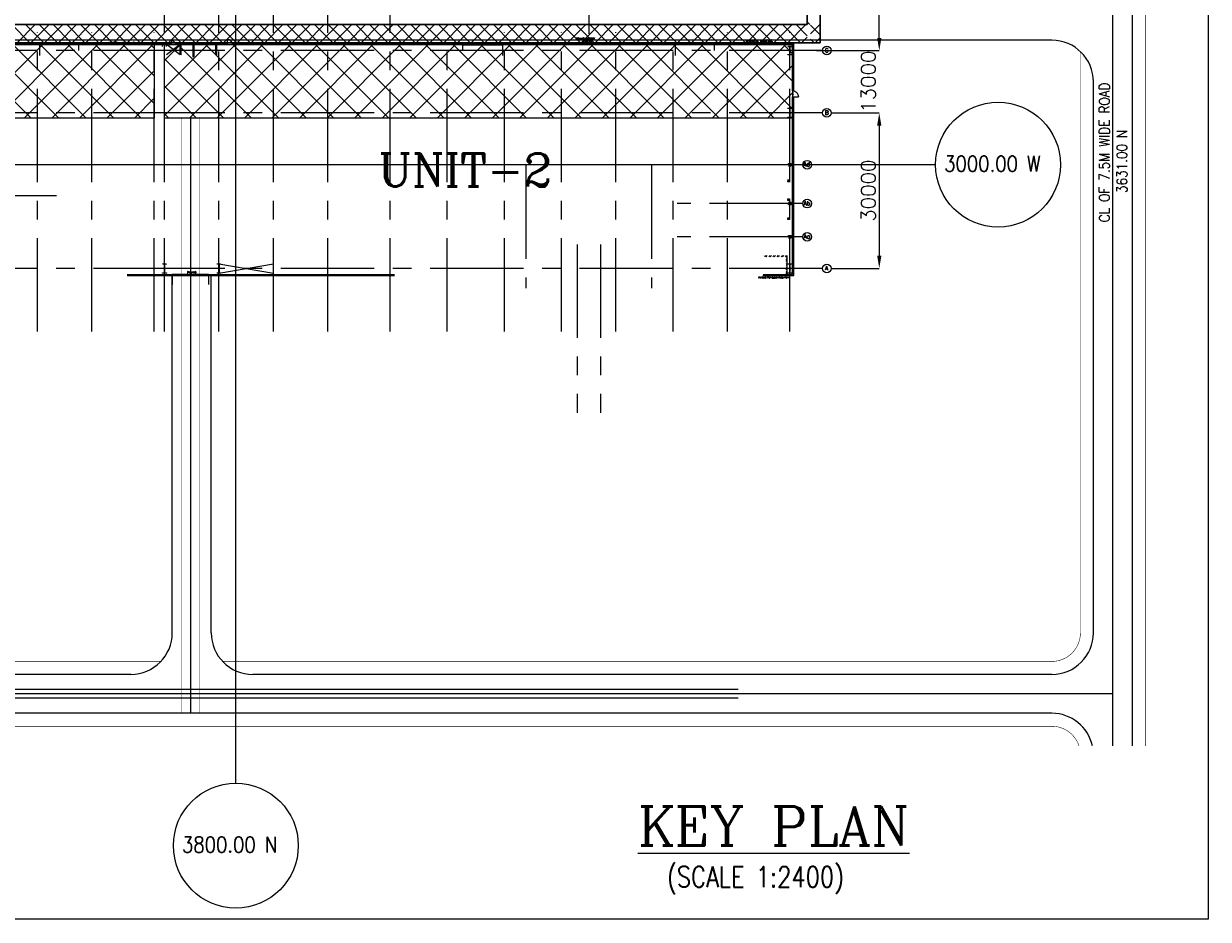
# Model space of a CAD drawing. Header units: inches. Extents: x 0 to 1544102, y -287698 to 23144100.
# Tile 31 of 256: x 37299 to 65834, y -159643 to -138062. Entities that reach past the tile are written whole.
import ezdxf
from ezdxf.enums import TextEntityAlignment as Align

# ---------------------------------------------------------------- set-up
doc = ezdxf.new("R2010")
doc.units = ezdxf.units.IN
doc.header["$LTSCALE"] = 1800
doc.header["$MEASUREMENT"] = 0
for name, pattern in [('CENTER', [2, 1.25, -0.25, 0.25, -0.25]), ('CENTER2', [1.125, 0.75, -0.125, 0.125, -0.125]), ('CENTRE', [1.5, 0.75, -0.25, 0.25, -0.25]), ('CONTINOUS', [0]), ('HIDDEN', [0.375, 0.25, -0.125])]:
    doc.linetypes.add(name, pattern=pattern)
doc.layers.get('0').update_dxf_attribs({"color": 253, "lineweight": 9})
for name, color, linetype in [('AUX COL', 1, 'Continuous'), ('COL', 1, 'Continuous'), ('DIM', 4, 'Continuous'), ('GRID', 251, 'CENTER'), ('Road', 3, 'Continuous'), ('Road Sides', 11, 'Continuous'), ('STAIR', 2, 'Continuous'), ('STEEL', 231, 'Continuous'), ('TEXT', 3, 'Continuous'), ('WALL', 6, 'Continuous')]:
    doc.layers.add(name, color=color, linetype=linetype)
for name, color, linetype, lineweight in [('CEN', 2, 'CENTER', 15), ('CL', 8, 'CENTER', 15), ('ELECTRICAL_YARD', 7, 'Continuous', 0), ('EQUIP', 8, 'HIDDEN', 9), ('TRENCH-TRESTLE', 6, 'Continuous', 30)]:
    doc.layers.add(name, color=color, linetype=linetype, lineweight=lineweight)
doc.styles.add('HTX11', font='O8111901')
doc.styles.add('ROMANC', font='ROMANC.SHX')
doc.styles.add('ROMANS', font='romans.shx')
doc.dimstyles.new('User2400', dxfattribs={"dimscale": 175, "dimtxt": 2, "dimasz": 1.75, "dimexe": 0, "dimexo": 0, "dimgap": 0.5, "dimtad": 1, "dimdec": 0, "dimlfac": 8, "dimzin": 0, "dimdsep": 46, "dimtxsty": 'ROMANS', "dimcen": 0, "dimclrd": 1, "dimclre": 1, "dimclrt": 3, "dimadec": 0, "dimazin": 0, "dimtfac": 0.09, "dimtdec": 0, "dimtix": 1, "dimtofl": 0, "dimtmove": 0, "dimatfit": 3, "dimfxl": 1, "dimtolj": 1, "dimtzin": 0, "dimarcsym": 0})
pattern_1 = [(45, (346976.75, -617549.43), (-331.4563, 331.4563), []), (135, (346976.75, -617549.43), (-331.4563, -331.4563), [])]

# ---------------------------------------------------------------- blocks, each defined once
blk = doc.blocks.new('*D457')
at = {"layer": 'DIM', "color": 1, "lineweight": -2, "transparency": 16777216}
for p, q in [((57908, -137335), (57908, -135337)), ((56394, -137335), (57908, -137335)), ((57908, -138404), (57908, -137641)), ((56394, -138710), (57908, -138710))]:
    blk.add_line(p, q, dxfattribs=at)
at = {"layer": 'DIM', "color": 1, "transparency": 16777216}
for points in [[(57857, -137641), (57959, -137641), (57908, -137335)], [(57857, -138404), (57959, -138404), (57908, -138710)]]:
    blk.add_solid(points, dxfattribs=at)
at = {"layer": 'DIM', "color": 3, "transparency": 16777216, "insert": (57645, -136183), "char_height": 350, "attachment_point": 5, "rotation": 90, "style": 'ROMANS'}
blk.add_mtext('\\A1;11000', dxfattribs=at)
blk = doc.blocks.new('*D87')
at = {"layer": 'DIM', "color": 1, "lineweight": -2, "transparency": 16777216}
for p, q in [((56751, -140210), (57908, -140210)), ((57908, -140516), (57908, -143654)), ((56767, -143960), (57908, -143960))]:
    blk.add_line(p, q, dxfattribs=at)
at = {"layer": 'DIM', "color": 1, "transparency": 16777216}
for points in [[(57857, -140516), (57959, -140516), (57908, -140210)], [(57857, -143654), (57959, -143654), (57908, -143960)]]:
    blk.add_solid(points, dxfattribs=at)
at = {"layer": 'DIM', "color": 3, "transparency": 16777216, "insert": (57645, -142085), "char_height": 350, "attachment_point": 5, "rotation": 90, "style": 'ROMANS'}
blk.add_mtext('\\A1;30000', dxfattribs=at)
blk = doc.blocks.new('*D88')
at = {"layer": 'DIM', "color": 1, "lineweight": -2, "transparency": 16777216}
for p, q in [((57908, -138404), (57908, -138097)), ((56751, -138710), (57908, -138710)), ((57462, -140210), (57908, -140210)), ((57908, -140516), (57908, -140822))]:
    blk.add_line(p, q, dxfattribs=at)
at = {"layer": 'DIM', "color": 1, "transparency": 16777216}
for points in [[(57857, -138404), (57959, -138404), (57908, -138710)], [(57857, -140516), (57959, -140516), (57908, -140210)]]:
    blk.add_solid(points, dxfattribs=at)
at = {"layer": 'DIM', "color": 3, "transparency": 16777216, "insert": (57645, -139460), "char_height": 350, "attachment_point": 5, "rotation": 90, "style": 'ROMANS'}
blk.add_mtext('\\A1;13000', dxfattribs=at)

msp = doc.modelspace()

# ---------------------------------------------------------------- hatches: boundary and pattern name
at = {"layer": 'COL'}
h = msp.add_hatch(dxfattribs=at)
h.set_pattern_fill('ANSI31', color=8, scale=25, style=0)
h.set_pattern_definition([(45, (45907.16, -153718.8955), (-2.2097087, 2.2097087), [])])
h.paths.add_polyline_path([(55803.58, -138609.93), (55703.58, -138609.93), (55703.58, -138615.56), (55803.58, -138615.56)])
h.paths.add_polyline_path([(55756.39, -138615.56), (55750.77, -138615.56), (55750.77, -138804.31), (55756.39, -138804.31)])
h.paths.add_polyline_path([(55803.58, -138804.31), (55703.58, -138804.31), (55703.58, -138809.93), (55803.58, -138809.93)])
h = msp.add_hatch(dxfattribs=at)
h.set_pattern_fill('ANSI31', color=8, scale=25, style=0)
h.set_pattern_definition([(45, (53760.806, -143070.666), (-2.2097087, 2.2097087), [])])
h.paths.add_polyline_path([(55707.33, -140316.18), (55799.83, -140316.18), (55799.83, -140322.43), (55707.33, -140322.43)])
h.paths.add_polyline_path([(55751.58, -140103.68), (55755.58, -140103.68), (55755.58, -140316.18), (55751.58, -140316.18)])
h.paths.add_polyline_path([(55707.33, -140097.43), (55799.83, -140097.43), (55799.83, -140103.68), (55707.33, -140103.68)])
h = msp.add_hatch(dxfattribs=at)
h.set_pattern_fill('ANSI31', color=8, scale=25, style=0)
h.set_pattern_definition([(45, (38698.306, -146820.666), (-2.2097087, 2.2097087), [])])
h.paths.add_polyline_path([(40644.83, -144066.18), (40737.33, -144066.18), (40737.33, -144072.43), (40644.83, -144072.43)])
h.paths.add_polyline_path([(40689.08, -143853.68), (40693.08, -143853.68), (40693.08, -144066.18), (40689.08, -144066.18)])
h.paths.add_polyline_path([(40644.83, -143847.43), (40737.33, -143847.43), (40737.33, -143853.68), (40644.83, -143853.68)])
h = msp.add_hatch(dxfattribs=at)
h.set_pattern_fill('ANSI31', color=8, scale=25, style=0)
h.set_pattern_definition([(45, (40010.806, -146820.666), (-2.2097087, 2.2097087), [])])
h.paths.add_polyline_path([(41957.33, -144066.18), (42049.83, -144066.18), (42049.83, -144072.43), (41957.33, -144072.43)])
h.paths.add_polyline_path([(42001.58, -143853.68), (42005.58, -143853.68), (42005.58, -144066.18), (42001.58, -144066.18)])
h.paths.add_polyline_path([(41957.33, -143847.43), (42049.83, -143847.43), (42049.83, -143853.68), (41957.33, -143853.68)])
h = msp.add_hatch(dxfattribs=at)
h.set_pattern_fill('ANSI31', color=8, scale=25, style=0)
h.set_pattern_definition([(45, (53760.806, -146820.666), (-2.2097087, 2.2097087), [])])
h.paths.add_polyline_path([(55707.33, -144066.18), (55799.83, -144066.18), (55799.83, -144072.43), (55707.33, -144072.43)])
h.paths.add_polyline_path([(55751.58, -143853.68), (55755.58, -143853.68), (55755.58, -144066.18), (55751.58, -144066.18)])
h.paths.add_polyline_path([(55707.33, -143847.43), (55799.83, -143847.43), (55799.83, -143853.68), (55707.33, -143853.68)])
at = {"layer": 'EQUIP'}
h = msp.add_hatch(dxfattribs=at)
h.set_pattern_fill('ANSI31', color=8, scale=12.5, style=0)
h.set_pattern_definition([(45, (55617.3282, -141847.4337), (-1.104854, 1.104854), [])])
h.paths.add_polyline_path([(55726.7, -141853.68), (55704.83, -141853.68), (55704.83, -141869.31), (55726.7, -141869.31)])
h.paths.add_polyline_path([(55742.33, -141853.68), (55726.7, -141853.68), (55726.7, -141869.31), (55742.33, -141869.31)])
h.paths.add_polyline_path([(55748.58, -141825.56), (55742.33, -141825.56), (55742.33, -141869.31), (55748.58, -141869.31)])
h.paths.add_polyline_path([(55742.33, -141825.56), (55726.7, -141825.56), (55726.7, -141841.18), (55742.33, -141841.18)])
h.paths.add_polyline_path([(55726.7, -141825.56), (55704.83, -141825.56), (55704.83, -141841.18), (55726.7, -141841.18)])
h = msp.add_hatch(dxfattribs=at)
h.set_pattern_fill('ANSI31', color=8, scale=12.5, style=0)
h.set_pattern_definition([(45, (55617.3282, -142303.6837), (-1.104854, 1.104854), [])])
h.paths.add_polyline_path([(55726.7, -142309.93), (55704.83, -142309.93), (55704.83, -142325.56), (55726.7, -142325.56)])
h.paths.add_polyline_path([(55742.33, -142309.93), (55726.7, -142309.93), (55726.7, -142325.56), (55742.33, -142325.56)])
h.paths.add_polyline_path([(55748.58, -142281.81), (55742.33, -142281.81), (55742.33, -142325.56), (55748.58, -142325.56)])
h.paths.add_polyline_path([(55742.33, -142281.81), (55726.7, -142281.81), (55726.7, -142297.43), (55742.33, -142297.43)])
h.paths.add_polyline_path([(55726.7, -142281.81), (55704.83, -142281.81), (55704.83, -142297.43), (55726.7, -142297.43)])
h = msp.add_hatch(dxfattribs=at)
h.set_pattern_fill('ANSI31', color=8, scale=12.5, style=0)
h.set_pattern_definition([(45, (55617.3282, -142759.9337), (-1.104854, 1.104854), [])])
h.paths.add_polyline_path([(55726.7, -142766.18), (55704.83, -142766.18), (55704.83, -142781.81), (55726.7, -142781.81)])
h.paths.add_polyline_path([(55742.33, -142766.18), (55726.7, -142766.18), (55726.7, -142781.81), (55742.33, -142781.81)])
h.paths.add_polyline_path([(55748.58, -142738.06), (55742.33, -142738.06), (55742.33, -142781.81), (55748.58, -142781.81)])
h.paths.add_polyline_path([(55742.33, -142738.06), (55726.7, -142738.06), (55726.7, -142753.68), (55742.33, -142753.68)])
h.paths.add_polyline_path([(55726.7, -142738.06), (55704.83, -142738.06), (55704.83, -142753.68), (55726.7, -142753.68)])
at = {"layer": 'Road Sides', "linetype": 'ByBlock'}
h = msp.add_hatch(dxfattribs=at)
h.set_pattern_fill('ANSI37', color=4, scale=3750)
h.set_pattern_definition(pattern_1)
h.paths.add_polyline_path([(25127.33, -140334.81), (40441.08, -140334.81), (40441.08, -138564.93), (25127.33, -138564.93)])
h = msp.add_hatch(dxfattribs=at)
h.set_pattern_fill('ANSI37', color=4, scale=3750)
h.set_pattern_definition(pattern_1)
h.paths.add_polyline_path([(40691.08, -140335.52), (55817.33, -140335.52), (55817.33, -138564.93), (40691.08, -138564.93)])
at = {"layer": 'WALL', "linetype": 'Continuous'}
h = msp.add_hatch(dxfattribs=at)
h.set_pattern_fill('ANSI32', color=8, scale=187.5, angle=360, style=0)
h.set_pattern_definition([(45, (-23703.55, -150963.39), (-49.718446, 49.718446), []), (45, (-23670.404, -150963.39), (-49.718446, 49.718446), [])])
h.paths.add_polyline_path([(41094.83, -138564.93), (41066.08, -138564.93), (41066.08, -138709.93), (41094.83, -138709.93)])
h.paths.add_polyline_path([(41094.83, -138709.93), (41066.08, -138709.93), (41066.08, -138809.93), (41094.83, -138809.93)])
h = msp.add_hatch(dxfattribs=at)
h.set_pattern_fill('ANSI32', color=8, scale=187.5, angle=360, style=0)
h.set_pattern_definition([(45, (-23768.55, -150723.49), (-49.718446, 49.718446), []), (45, (-23735.404, -150723.49), (-49.718446, 49.718446), [])])
h.paths.add_polyline_path([(41379.83, -138872.43), (41408.58, -138872.43), (41408.58, -138564.93), (41379.83, -138564.93)])
h = msp.add_hatch(dxfattribs=at)
h.set_pattern_fill('ANSI32', color=8, scale=187.5, angle=360, style=0)
h.set_pattern_definition([(45, (-23702.925, -150963.39), (-49.718446, 49.718446), []), (45, (-23669.78, -150963.39), (-49.718446, 49.718446), [])])
h.paths.add_polyline_path([(41953.58, -138564.93), (41924.83, -138564.93), (41924.83, -138709.93), (41953.58, -138709.93)])
h.paths.add_polyline_path([(41953.58, -138709.93), (41924.83, -138709.93), (41924.83, -138781.18), (41912.33, -138781.18), (41912.33, -138809.93), (41953.58, -138809.93)])
at = {"layer": 'WALL'}
h = msp.add_hatch(dxfattribs=at)
h.set_pattern_fill('ANSI32', color=8, scale=187.5, style=0)
h.set_pattern_definition([(45, (55662.33, -143758.684), (-49.7184, 49.7184), []), (45, (55695.474, -143758.684), (-49.7184, 49.7184), [])])
h.paths.add_polyline_path([(55691.08, -143959.93), (55662.33, -143959.93), (55662.33, -144104.93), (55691.08, -144104.93)])
h.paths.add_polyline_path([(55110.66, -143647.43), (55110.66, -143676.18), (55662.33, -143676.18), (55662.33, -143959.93), (55691.08, -143959.93), (55691.08, -143647.43)])

# ---------------------------------------------------------------- linework, layer by layer
at = {"color": 8, "linetype": 'CENTRE', "ltscale": 500}
for p, q in [((42409.83, -156363.39), (42409.83, -132297.26)), ((59265.8, -141459.94), (14830.72, -141459.94))]:
    msp.add_line(p, q, dxfattribs=at)
at = {"color": 8, "linetype": 'ByBlock'}
for p, q in [((37449.93, -138522.42), (37012.43, -138084.92)), ((37578.31, -138084.92), (37140.81, -138522.42)), ((37781.39, -138522.42), (37343.89, -138084.92)), ((37909.77, -138084.92), (37472.27, -138522.42)), ((38112.85, -138522.42), (37675.35, -138084.92)), ((38241.22, -138084.92), (37803.72, -138522.42)), ((38444.3, -138522.42), (38006.8, -138084.92)), ((38572.68, -138084.92), (38135.18, -138522.42)), ((38775.76, -138522.42), (38338.26, -138084.92)), ((38904.14, -138084.92), (38466.64, -138522.42)), ((39107.21, -138522.42), (38669.71, -138084.92)), ((39235.59, -138084.92), (38798.09, -138522.42)), ((39438.67, -138522.42), (39001.17, -138084.92)), ((39567.05, -138084.92), (39129.55, -138522.42)), ((39770.13, -138522.42), (39332.63, -138084.92)), ((39898.51, -138084.92), (39461.01, -138522.42)), ((40101.58, -138522.42), (39664.08, -138084.92)), ((40229.96, -138084.92), (39792.46, -138522.42)), ((40433.04, -138522.42), (39995.54, -138084.92)), ((40561.42, -138084.92), (40123.92, -138522.42)), ((40764.5, -138522.42), (40327, -138084.92)), ((40892.87, -138084.92), (40455.37, -138522.42)), ((41095.95, -138522.42), (40658.45, -138084.92)), ((41224.33, -138084.92), (40786.83, -138522.42)), ((41427.41, -138522.42), (40989.91, -138084.92)), ((41555.79, -138084.92), (41118.29, -138522.42)), ((41758.86, -138522.42), (41321.36, -138084.92)), ((41887.24, -138084.92), (41449.74, -138522.42)), ((42090.32, -138522.42), (41652.82, -138084.92)), ((42218.7, -138084.92), (41781.2, -138522.42)), ((42421.78, -138522.42), (41984.28, -138084.92)), ((42550.16, -138084.92), (42112.66, -138522.42)), ((42753.23, -138522.42), (42315.73, -138084.92)), ((42881.61, -138084.92), (42444.11, -138522.42)), ((43084.69, -138522.42), (42647.19, -138084.92)), ((43213.07, -138084.92), (42775.57, -138522.42)), ((43416.15, -138522.42), (42978.65, -138084.92)), ((43544.53, -138084.92), (43107.03, -138522.42)), ((43747.6, -138522.42), (43310.1, -138084.92)), ((43875.98, -138084.92), (43438.48, -138522.42)), ((44079.06, -138522.42), (43641.56, -138084.92)), ((44207.44, -138084.92), (43769.94, -138522.42)), ((44410.52, -138522.42), (43973.02, -138084.92)), ((44538.89, -138084.92), (44101.39, -138522.42)), ((44741.97, -138522.42), (44304.47, -138084.92)), ((44870.35, -138084.92), (44432.85, -138522.42)), ((45073.43, -138522.42), (44635.93, -138084.92)), ((45201.81, -138084.92), (44764.31, -138522.42)), ((45404.88, -138522.42), (44967.38, -138084.92)), ((45533.26, -138084.92), (45095.76, -138522.42)), ((45736.34, -138522.42), (45298.84, -138084.92)), ((45864.72, -138084.92), (45427.22, -138522.42)), ((46067.8, -138522.42), (45630.3, -138084.92)), ((46196.18, -138084.92), (45758.68, -138522.42)), ((46399.25, -138522.42), (45961.75, -138084.92)), ((46527.63, -138084.92), (46090.13, -138522.42)), ((46730.71, -138522.42), (46293.21, -138084.92)), ((46859.09, -138084.92), (46421.59, -138522.42)), ((47062.17, -138522.42), (46624.67, -138084.92)), ((47190.54, -138084.92), (46753.04, -138522.42)), ((47393.62, -138522.42), (46956.12, -138084.92)), ((47522, -138084.92), (47084.5, -138522.42)), ((47725.08, -138522.42), (47287.58, -138084.92)), ((47853.46, -138084.92), (47415.96, -138522.42)), ((48056.53, -138522.42), (47619.03, -138084.92)), ((48184.91, -138084.92), (47747.41, -138522.42)), ((48387.99, -138522.42), (47950.49, -138084.92)), ((48516.37, -138084.92), (48078.87, -138522.42)), ((48719.45, -138522.42), (48281.95, -138084.92)), ((48847.83, -138084.92), (48410.33, -138522.42)), ((49050.9, -138522.42), (48613.4, -138084.92)), ((49179.28, -138084.92), (48741.78, -138522.42)), ((49382.36, -138522.42), (48944.86, -138084.92)), ((49510.74, -138084.92), (49073.24, -138522.42)), ((49713.82, -138522.42), (49276.32, -138084.92)), ((49842.19, -138084.92), (49404.69, -138522.42)), ((50045.27, -138522.42), (49607.77, -138084.92)), ((50173.65, -138084.92), (49736.15, -138522.42)), ((50376.73, -138522.42), (49939.23, -138084.92)), ((50505.11, -138084.92), (50067.61, -138522.42)), ((50708.19, -138522.42), (50270.69, -138084.92)), ((50836.56, -138084.92), (50399.06, -138522.42)), ((51039.64, -138522.42), (50602.14, -138084.92)), ((51168.02, -138084.92), (50730.52, -138522.42)), ((51371.1, -138522.42), (50933.6, -138084.92)), ((51499.48, -138084.92), (51061.98, -138522.42)), ((51702.55, -138522.42), (51265.05, -138084.92)), ((51830.93, -138084.92), (51393.43, -138522.42)), ((52034.01, -138522.42), (51596.51, -138084.92)), ((52162.39, -138084.92), (51724.89, -138522.42)), ((52365.47, -138522.42), (51927.97, -138084.92)), ((52493.85, -138084.92), (52056.35, -138522.42)), ((52696.92, -138522.42), (52259.42, -138084.92)), ((52825.3, -138084.92), (52387.8, -138522.42)), ((53028.38, -138522.42), (52590.88, -138084.92)), ((53156.76, -138084.92), (52719.26, -138522.42)), ((53359.84, -138522.42), (52922.34, -138084.92)), ((53488.21, -138084.92), (53050.71, -138522.42)), ((53691.29, -138522.42), (53253.79, -138084.92)), ((53819.67, -138084.92), (53382.17, -138522.42)), ((54022.75, -138522.42), (53585.25, -138084.92)), ((54151.13, -138084.92), (53713.63, -138522.42)), ((54354.2, -138522.42), (53916.7, -138084.92)), ((54482.58, -138084.92), (54045.08, -138522.42)), ((54685.66, -138522.42), (54248.16, -138084.92)), ((54814.04, -138084.92), (54376.54, -138522.42)), ((55017.12, -138522.42), (54579.62, -138084.92)), ((55145.5, -138084.92), (54708, -138522.42)), ((55348.57, -138522.42), (54911.07, -138084.92)), ((55476.95, -138084.92), (55039.45, -138522.42)), ((55680.03, -138522.42), (55242.53, -138084.92)), ((55808.41, -138084.92), (55370.91, -138522.42)), ((56011.49, -138522.42), (55573.99, -138084.92)), ((56139.86, -138084.92), (55702.36, -138522.42)), ((56172.33, -138351.81), (55905.44, -138084.92)), ((56236.9, -138084.92), (56172.33, -138020.35)), ((56484.83, -138071.42), (56253.58, -138302.67)), ((56484.83, -138332.85), (56253.58, -138101.6)), ((56172.33, -138383.92), (56033.82, -138522.42)), ((56342.94, -138522.42), (56253.58, -138433.06)), ((56342.94, -138522.42), (56342.94, -138522.42)), ((56484.83, -138402.87), (56365.28, -138522.42)), ((56365.28, -138522.42), (56365.28, -138522.42))]:
    msp.add_line(p, q, dxfattribs=at)
at = {"color": 8}
for p, q in [((55753.58, -140322.43), (55753.58, -140097.43)), ((40691.08, -144072.43), (40691.08, -143847.43)), ((42003.58, -144072.43), (42003.58, -143847.43)), ((55753.58, -144072.43), (55753.58, -143847.43))]:
    msp.add_line(p, q, dxfattribs=at)
at = {"color": 8, "linetype": 'CENTER2', "ltscale": 0.15}
for p, q in [((55781.7, -141459.93), (55725.45, -141459.93)), ((55753.58, -141488.06), (55753.58, -141431.81))]:
    msp.add_line(p, q, dxfattribs=at)
at = {"color": 8, "linetype": 'CENTER2', "ltscale": 0.25}
for p, q in [((55753.58, -142425.56), (55753.58, -142369.31)), ((55781.7, -142397.43), (55725.45, -142397.43)), ((55781.7, -143197.43), (55725.45, -143197.43)), ((55753.58, -143225.56), (55753.58, -143169.31))]:
    msp.add_line(p, q, dxfattribs=at)
at = {"color": 8, "linetype": 'ByBlock', "const_width": 9.38}
for points in [[(41098.2, -140308.76), (41098.2, -154678.78)], [(41316.08, -140308.76), (41316.08, -154678.68)], [(41533.95, -140308.76), (41533.95, -154678.68)]]:
    msp.add_lwpolyline(points, dxfattribs=at)
at = {"color": 8}
for centre in [(56646.12, -138709.93), (56646.12, -138709.93), (56646.12, -140209.93), (56646.12, -140209.93), (56171.12, -141459.93), (56171.12, -141459.93), (56171.12, -142397.43), (56171.12, -142397.43), (56171.12, -143197.43), (56171.12, -143197.43), (56646.12, -143959.93), (56646.12, -143959.93)]:
    msp.add_circle(centre, 105.04, dxfattribs=at)
at = {"layer": 'AUX COL', "color": 8}
for p, q in [((55777.7, -141483.56), (55777.7, -141436.31)), ((55781.7, -141483.56), (55781.7, -141436.31)), ((55778.58, -142422.06), (55778.58, -142372.81)), ((55781.7, -142422.06), (55781.7, -142372.81)), ((55778.58, -143222.06), (55778.58, -143172.81)), ((55781.7, -143222.06), (55781.7, -143172.81))]:
    msp.add_line(p, q, dxfattribs=at)
for points in [[(55722.33, -141431.81), (55784.83, -141431.81), (55784.83, -141436.31), (55722.33, -141436.31)], [(55722.33, -141483.56), (55784.83, -141483.56), (55784.83, -141488.06), (55722.33, -141488.06)], [(55722.33, -142369.31), (55784.83, -142369.31), (55784.83, -142372.81), (55722.33, -142372.81)], [(55722.33, -142422.06), (55784.83, -142422.06), (55784.83, -142425.56), (55722.33, -142425.56)], [(55722.33, -143169.31), (55784.83, -143169.31), (55784.83, -143172.81), (55722.33, -143172.81)], [(55722.33, -143222.06), (55784.83, -143222.06), (55784.83, -143225.56), (55722.33, -143225.56)]]:
    msp.add_lwpolyline(points, close=True, dxfattribs=at)
at = {"layer": 'CEN', "color": 8}
for p, q in [((41066.08, -138564.93), (40741.08, -138809.93)), ((41066.08, -138809.93), (40741.08, -138564.93)), ((55753.58, -138809.93), (55753.58, -138609.93)), ((55729.63, -138709.93), (55777.52, -138709.93)), ((55753.58, -140322.43), (55753.58, -140097.43)), ((55729.63, -140209.93), (55777.52, -140209.93)), ((49396.7, -141477.64), (49396.7, -144433.48)), ((52422.95, -141477.64), (52422.95, -144433.48)), ((50630.45, -143379.93), (50630.45, -147376.62)), ((50630.45, -143379.93), (50630.45, -147440.45)), ((51189.2, -143379.93), (51189.2, -147336.82)), ((51189.2, -143379.93), (51189.2, -147440.45)), ((40691.08, -144072.43), (40691.08, -143847.43)), ((42003.58, -144072.43), (43316.08, -143847.43)), ((42003.58, -143847.43), (43316.08, -144072.43)), ((42003.58, -144072.43), (42003.58, -143847.43)), ((55729.63, -143959.93), (55777.52, -143959.93)), ((55753.58, -144072.43), (55753.58, -143847.43))]:
    msp.add_line(p, q, dxfattribs=at)
at = {"layer": 'CL', "color": 8, "ltscale": 100}
for p, q in [((63534.83, -155465.3), (63534.83, -127873.18)), ((41316.08, -140308.76), (41316.08, -154678.68)), ((63534.83, -154209.93), (17066.08, -154209.93))]:
    msp.add_line(p, q, dxfattribs=at)
at = {"layer": 'COL', "color": 8}
for points in [[(55703.58, -138609.93), (55803.58, -138609.93), (55803.58, -138615.56), (55703.58, -138615.56)], [(55750.77, -138615.56), (55756.39, -138615.56), (55756.39, -138804.31), (55750.77, -138804.31)], [(55703.58, -138804.31), (55803.58, -138804.31), (55803.58, -138809.93), (55703.58, -138809.93)], [(55707.33, -140097.43), (55799.83, -140097.43), (55799.83, -140103.68), (55707.33, -140103.68)], [(55707.33, -140316.18), (55799.83, -140316.18), (55799.83, -140322.43), (55707.33, -140322.43)], [(55751.58, -140103.68), (55755.58, -140103.68), (55755.58, -140316.18), (55751.58, -140316.18)], [(40644.83, -144066.18), (40737.33, -144066.18), (40737.33, -144072.43), (40644.83, -144072.43)], [(40689.08, -143853.68), (40693.08, -143853.68), (40693.08, -144066.18), (40689.08, -144066.18)], [(41957.33, -144066.18), (42049.83, -144066.18), (42049.83, -144072.43), (41957.33, -144072.43)], [(42001.58, -143853.68), (42005.58, -143853.68), (42005.58, -144066.18), (42001.58, -144066.18)], [(55707.33, -143847.43), (55799.83, -143847.43), (55799.83, -143853.68), (55707.33, -143853.68)], [(55707.33, -144066.18), (55799.83, -144066.18), (55799.83, -144072.43), (55707.33, -144072.43)], [(55751.58, -143853.68), (55755.58, -143853.68), (55755.58, -144066.18), (55751.58, -144066.18)]]:
    msp.add_lwpolyline(points, close=True, dxfattribs=at)
at = {"layer": 'DIM', "color": 8}
for p, q in [((40878.58, -144134.93), (40878.58, -144346.57)), ((41753.58, -144134.93), (41753.58, -144346.57))]:
    msp.add_line(p, q, dxfattribs=at)
at = {"layer": 'ELECTRICAL_YARD', "color": 8, "linetype": 'CONTINOUS', "lineweight": 0}
for p, q in [((54508.7, -154105.06, 288.92), (26536.56, -154105.06, 288.92)), ((54508.7, -154314.56, 288.92), (26536.56, -154314.56, 288.92))]:
    msp.add_line(p, q, dxfattribs=at)
at = {"layer": 'EQUIP', "color": 8, "linetype": 'CENTER2'}
for points in [[(55704.83, -141841.18), (55704.83, -141825.56), (55748.58, -141825.56), (55748.58, -141869.31), (55704.83, -141869.31), (55704.83, -141853.68)], [(55704.83, -142297.43), (55704.83, -142281.81), (55748.58, -142281.81), (55748.58, -142325.56), (55704.83, -142325.56), (55704.83, -142309.93)], [(55704.83, -142753.68), (55704.83, -142738.06), (55748.58, -142738.06), (55748.58, -142781.81), (55704.83, -142781.81), (55704.83, -142766.18)]]:
    msp.add_lwpolyline(points, dxfattribs=at)
at = {"layer": 'GRID', "color": 8}
for p, q in [((42003.58, -145478.63), (42003.58, -133160.03)), ((43316.08, -145478.63), (43316.08, -133118.12)), ((44628.58, -145478.63), (44628.58, -133002.01)), ((50909.83, -134205.33), (50909.83, -138306.54)), ((40691.08, -145478.63), (40691.08, -136897.43)), ((46128.58, -145478.63), (46128.58, -136897.43)), ((37628.58, -145478.63), (37628.58, -138272.43)), ((38941.08, -145478.63), (38941.08, -138272.43)), ((40441.08, -145478.63), (40441.08, -138272.43)), ((47503.58, -145478.63), (47503.58, -138272.43)), ((48878.58, -145478.63), (48878.58, -138272.43)), ((50253.58, -145478.63), (50253.58, -138272.43)), ((51566.08, -145478.63), (51566.08, -138268.25)), ((52941.08, -145478.63), (52941.08, -138272.43)), ((54253.58, -145478.63), (54253.58, -138272.43)), ((55753.58, -145478.63), (55753.58, -138272.43)), ((41228.58, -138709.93), (24341.08, -138709.93)), ((56541.08, -138709.93), (39653.58, -138709.93)), ((41228.58, -140209.93), (24341.08, -140209.93)), ((56541.08, -140209.93), (39653.58, -140209.93)), ((56066.08, -141459.93), (53041.08, -141459.93)), ((38091.08, -142209.93), (24816.08, -142209.93)), ((56066.08, -142397.43), (53041.08, -142397.43)), ((56066.08, -143197.43), (53041.08, -143197.43)), ((41228.58, -143959.93), (24341.08, -143959.93)), ((56541.08, -143959.93), (39653.58, -143959.93))]:
    msp.add_line(p, q, dxfattribs=at)
at = {"layer": 'Road', "color": 8, "ltscale": 100}
for p, q in [((64003.58, -155465.3), (64003.58, -127873.18)), ((64003.58, -155465.3), (64003.58, -127873.18)), ((63066.08, -152741.19), (63066.08, -139459.93)), ((63066.08, -152741.19), (63066.08, -139460.05)), ((40878.58, -152741.18, 0), (40878.58, -144133.68)), ((41816.08, -152741.18), (41816.08, -144133.68)), ((39878.58, -153741.18), (27316.08, -153741.18)), ((62066.08, -153741.18), (42816.08, -153741.18)), ((62066.08, -154678.68), (30753.57, -154678.68))]:
    msp.add_line(p, q, dxfattribs=at)
at = {"layer": 'Road', "color": 8}
msp.add_line((62066.08, -138459.93), (18535.19, -138459.93), dxfattribs=at)
msp.add_arc((62066.08, -139459.93), 1000, 0, 90, dxfattribs=at)
at = {"layer": 'Road', "color": 8, "ltscale": 100}
for centre, start, end in [((39878.58, -152741.18, 0), 270, 0), ((42816.08, -152741.18), 180, 270), ((62066.08, -152741.18), 270, 0), ((62066.08, -155678.68), 12.320455, 90)]:
    msp.add_arc(centre, 1000, start, end, dxfattribs=at)
at = {"layer": 'Road Sides', "color": 161, "linetype": 'ByBlock'}
msp.add_lwpolyline([(14830.72, -124800.26), (65833.56, -124800.26), (65833.56, -159643.34), (14830.72, -159643.34)], close=True, dxfattribs=at)
at = {"layer": 'Road Sides', "color": 8, "ltscale": 100, "const_width": 12.5}
for points in [[(64316.08, -155465.3), (64316.08, -127873.18)], [(64316.08, -155465.3), (64316.08, -127873.18)], [(62753.58, -152741.19), (62753.58, -138733.74)], [(40604.76, -153428.69), (26589.9, -153428.69)], [(62066.08, -154991.19), (30027.38, -154991.19)]]:
    msp.add_lwpolyline(points, dxfattribs=at)
at = {"layer": 'Road Sides', "color": 4, "linetype": 'ByBlock'}
for points in [[(25127.33, -138564.93), (40441.08, -138564.93), (40441.08, -140334.81), (25127.33, -140334.81)], [(40691.08, -138564.93), (55817.33, -138564.93), (55817.33, -140335.52), (40691.08, -140335.52)]]:
    msp.add_lwpolyline(points, close=True, dxfattribs=at)
at = {"layer": 'Road Sides', "color": 8, "ltscale": 100, "const_width": 12.5}
for points in [[(62753.58, -138733.74), (62753.58, -152741.19, -0.41421356), (62066.08, -153428.69), (42089.89, -153428.69)], [(62719.62, -155465.3, 0.32452323), (62066.08, -154991.19)]]:
    msp.add_lwpolyline(points, format="xyb", dxfattribs=at)
at = {"layer": 'Road Sides', "color": 161, "linetype": 'ByBlock'}
for centre in [(60769.84, -141459.94), (42409.83, -157867.43)]:
    msp.add_circle(centre, 1504.04, dxfattribs=at)
at = {"layer": 'STAIR', "color": 8}
for p, q in [((38628.58, -138572.43), (37678.58, -138572.43)), ((37678.58, -138572.43), (37678.58, -138828.68)), ((38628.58, -138709.93), (38628.58, -138572.43)), ((47878.58, -138572.43), (48828.58, -138572.43)), ((47878.58, -138709.93), (47878.58, -138572.43)), ((48828.58, -138572.43), (48828.58, -138828.68)), ((53941.08, -138572.43), (52991.08, -138572.43)), ((52991.08, -138572.43), (52991.08, -138828.68)), ((53941.08, -138709.93), (53941.08, -138572.43))]:
    msp.add_line(p, q, dxfattribs=at)
at = {"layer": 'STEEL', "color": 8}
for p, q in [((51347.33, -138536.18), (50472.33, -138536.18)), ((50472.33, -138564.93), (50472.33, -138536.18)), ((51347.33, -138564.93), (50472.33, -138564.93)), ((51347.33, -138536.18), (51347.33, -138564.93)), ((40878.58, -144133.68), (40878.58, -144104.93))]:
    msp.add_line(p, q, dxfattribs=at)
at = {"layer": 'STEEL', "color": 8, "flags": 128}
for points in [[(50541.75, -138550.62), (50541.43, -138549), (50540.4, -138547.32), (50538.57, -138545.63), (50535.9, -138544.01), (50532.39, -138542.51), (50528.1, -138541.2), (50523.13, -138540.16), (50517.64, -138539.43), (50511.82, -138539.06), (50505.9, -138539.06), (50500.08, -138539.43), (50494.59, -138540.16), (50489.62, -138541.2), (50485.33, -138542.51), (50481.82, -138544.01), (50479.15, -138545.63), (50477.32, -138547.32), (50475.07, -138549), (50472.33, -138550.62)], [(50541.75, -138550.62), (50542.07, -138552.23), (50543.1, -138553.91), (50544.93, -138555.6), (50547.6, -138557.22), (50551.11, -138558.72), (50555.4, -138560.03), (50560.38, -138561.07), (50565.86, -138561.8), (50571.68, -138562.17), (50577.6, -138562.17), (50583.41, -138561.8), (50588.9, -138561.07), (50593.88, -138560.03), (50598.18, -138558.72), (50601.68, -138557.22), (50604.35, -138555.6), (50606.18, -138553.91), (50607.21, -138552.23), (50607.53, -138550.62)], [(50673.3, -138550.62), (50673.3, -138550.61), (50673.3, -138550.61), (50673.3, -138550.61), (50673.3, -138550.61), (50673.3, -138550.61), (50673.3, -138550.61), (50673.3, -138550.61), (50672.7, -138548.42), (50670.89, -138546.25), (50667.84, -138544.21), (50663.66, -138542.41), (50658.55, -138540.93), (50652.78, -138539.86), (50646.63, -138539.21), (50640.41, -138539.01), (50634.2, -138539.21), (50628.05, -138539.86), (50622.28, -138540.93), (50617.16, -138542.41), (50612.99, -138544.21), (50609.94, -138546.25), (50608.11, -138548.42), (50607.53, -138550.61), (50607.53, -138550.61), (50607.53, -138550.61), (50607.53, -138550.61), (50607.53, -138550.61), (50607.53, -138550.61), (50607.53, -138550.61), (50607.53, -138550.62)], [(50673.3, -138550.62), (50673.61, -138552.23), (50674.65, -138553.91), (50676.48, -138555.6), (50679.15, -138557.22), (50682.65, -138558.72), (50686.95, -138560.03), (50691.93, -138561.07), (50697.41, -138561.8), (50703.23, -138562.17), (50709.15, -138562.17), (50714.96, -138561.8), (50720.45, -138561.07), (50725.43, -138560.03), (50729.71, -138558.72), (50733.23, -138557.22), (50735.9, -138555.6), (50737.73, -138553.91), (50738.75, -138552.23), (50739.08, -138550.62)], [(50804.85, -138550.62), (50804.85, -138550.61), (50804.85, -138550.61), (50804.85, -138550.61), (50804.85, -138550.61), (50804.85, -138550.61), (50804.85, -138550.61), (50804.85, -138550.61), (50804.25, -138548.42), (50802.44, -138546.25), (50799.39, -138544.21), (50795.21, -138542.41), (50790.1, -138540.93), (50784.31, -138539.86), (50778.16, -138539.21), (50771.96, -138539.01), (50765.75, -138539.21), (50759.6, -138539.86), (50753.83, -138540.93), (50748.71, -138542.41), (50744.54, -138544.21), (50741.49, -138546.25), (50739.66, -138548.42), (50739.08, -138550.61), (50739.08, -138550.61), (50739.08, -138550.61), (50739.08, -138550.61), (50739.08, -138550.61), (50739.08, -138550.61), (50739.08, -138550.61), (50739.08, -138550.62)], [(50804.85, -138550.62), (50805.16, -138552.23), (50806.2, -138553.91), (50808.03, -138555.6), (50810.69, -138557.22), (50814.2, -138558.72), (50818.5, -138560.03), (50823.46, -138561.07), (50828.96, -138561.8), (50834.78, -138562.17), (50840.7, -138562.17), (50846.51, -138561.8), (50852, -138561.07), (50856.98, -138560.03), (50861.26, -138558.72), (50864.78, -138557.22), (50867.45, -138555.6), (50869.28, -138553.91), (50870.3, -138552.23), (50870.63, -138550.62)], [(50936.39, -138550.62), (50936.39, -138550.61), (50936.39, -138550.61), (50936.39, -138550.61), (50936.39, -138550.61), (50936.39, -138550.61), (50936.39, -138550.61), (50936.39, -138550.61), (50935.8, -138548.42), (50933.99, -138546.25), (50930.94, -138544.21), (50926.76, -138542.41), (50921.65, -138540.93), (50915.86, -138539.86), (50909.71, -138539.21), (50903.51, -138539.01), (50897.3, -138539.21), (50891.15, -138539.86), (50885.36, -138540.93), (50880.25, -138542.41), (50876.08, -138544.21), (50873.04, -138546.25), (50871.21, -138548.42), (50870.63, -138550.61), (50870.63, -138550.61), (50870.63, -138550.61), (50870.63, -138550.61), (50870.63, -138550.61), (50870.63, -138550.61), (50870.63, -138550.61), (50870.63, -138550.62)], [(50936.39, -138550.62), (50936.39, -138550.62), (50936.39, -138550.62), (50936.39, -138550.62), (50936.39, -138550.62), (50936.39, -138550.62), (50936.39, -138550.62), (50936.39, -138550.62), (50936.99, -138552.81), (50938.8, -138554.98), (50941.85, -138557.02), (50946.03, -138558.82), (50951.14, -138560.3), (50956.93, -138561.37), (50963.08, -138562.01), (50969.29, -138562.22), (50975.49, -138562.01), (50981.64, -138561.37), (50987.43, -138560.3), (50992.54, -138558.82), (50996.71, -138557.02), (50999.76, -138554.97), (51001.59, -138552.81), (51002.18, -138550.62)], [(51067.95, -138550.62), (51067.95, -138550.61), (51067.95, -138550.61), (51067.95, -138550.61), (51067.95, -138550.61), (51067.95, -138550.61), (51067.95, -138550.61), (51067.95, -138550.61), (51067.35, -138548.42), (51065.54, -138546.25), (51062.49, -138544.21), (51058.31, -138542.41), (51053.2, -138540.93), (51047.43, -138539.86), (51041.28, -138539.21), (51035.06, -138539.01), (51028.85, -138539.21), (51022.7, -138539.86), (51016.93, -138540.93), (51011.81, -138542.41), (51007.64, -138544.21), (51004.59, -138546.25), (51002.76, -138548.42), (51002.18, -138550.61), (51002.18, -138550.61), (51002.18, -138550.61), (51002.18, -138550.61), (51002.18, -138550.61), (51002.18, -138550.61), (51002.18, -138550.61), (51002.18, -138550.62)], [(51067.95, -138550.62), (51068.26, -138552.23), (51069.3, -138553.91), (51071.13, -138555.6), (51073.8, -138557.22), (51077.3, -138558.72), (51081.6, -138560.03), (51086.58, -138561.07), (51092.06, -138561.8), (51097.88, -138562.17), (51103.8, -138562.17), (51109.61, -138561.8), (51115.1, -138561.07), (51120.08, -138560.03), (51124.36, -138558.72), (51127.88, -138557.22), (51130.55, -138555.6), (51132.38, -138553.91), (51133.4, -138552.23), (51133.73, -138550.62)], [(51199.5, -138550.62), (51199.5, -138550.61), (51199.5, -138550.61), (51199.5, -138550.61), (51199.5, -138550.61), (51199.5, -138550.61), (51199.5, -138550.61), (51199.5, -138550.61), (51198.9, -138548.42), (51197.09, -138546.25), (51194.04, -138544.21), (51189.86, -138542.41), (51184.75, -138540.93), (51178.96, -138539.86), (51172.81, -138539.21), (51166.61, -138539.01), (51160.4, -138539.21), (51154.25, -138539.86), (51148.48, -138540.93), (51143.36, -138542.41), (51139.19, -138544.21), (51136.14, -138546.25), (51134.31, -138548.42), (51133.73, -138550.61), (51133.73, -138550.61), (51133.73, -138550.61), (51133.73, -138550.61), (51133.73, -138550.61), (51133.73, -138550.61), (51133.73, -138550.61), (51133.73, -138550.62)], [(51199.5, -138550.62), (51199.81, -138552.23), (51200.85, -138553.91), (51202.68, -138555.6), (51205.34, -138557.22), (51208.85, -138558.72), (51213.15, -138560.03), (51218.11, -138561.07), (51223.61, -138561.8), (51229.43, -138562.17), (51235.35, -138562.17), (51241.16, -138561.8), (51246.65, -138561.07), (51251.63, -138560.03), (51255.91, -138558.72), (51259.43, -138557.22), (51262.1, -138555.6), (51263.93, -138553.91), (51264.95, -138552.23), (51265.28, -138550.62)], [(51347.33, -138550.62), (51347.33, -138550.61), (51347.33, -138550.61), (51347.33, -138550.61), (51347.33, -138550.61), (51347.33, -138550.61), (51347.33, -138550.61), (51347.33, -138550.61), (51346.74, -138548.42), (51344.93, -138546.25), (51341.88, -138544.21), (51337.7, -138542.41), (51332.59, -138540.93), (51326.8, -138539.86), (51320.65, -138539.21), (51298.16, -138539.01), (51291.95, -138539.21), (51285.8, -138539.86), (51280.01, -138540.93), (51274.9, -138542.41), (51270.73, -138544.21), (51267.69, -138546.25), (51265.86, -138548.42), (51265.28, -138550.61), (51265.28, -138550.61), (51265.28, -138550.61), (51265.28, -138550.61), (51265.28, -138550.61), (51265.28, -138550.61), (51265.28, -138550.61), (51265.28, -138550.62)], [(40878.58, -144130.93), (40883.25, -144130.93), (40889.07, -144130.56), (40894.56, -144129.83), (40899.52, -144128.8), (40903.82, -144127.48), (40907.34, -144125.98), (40910, -144124.36), (40911.82, -144122.67), (40912.86, -144121), (40913.19, -144119.38)], [(40978.96, -144119.38), (40978.64, -144117.76), (40977.61, -144116.08), (40975.79, -144114.4), (40973.11, -144112.77), (40969.6, -144111.27), (40965.31, -144109.96), (40960.34, -144108.92), (40954.85, -144108.2), (40949.04, -144107.82), (40943.11, -144107.82), (40937.3, -144108.2), (40931.8, -144108.92), (40926.84, -144109.96), (40922.54, -144111.27), (40919.02, -144112.77), (40916.36, -144114.4), (40914.54, -144116.08), (40913.5, -144117.76), (40913.19, -144119.38)], [(40978.96, -144119.38), (40978.96, -144119.38), (40978.96, -144119.38), (40978.96, -144119.38), (40978.96, -144119.38), (40978.96, -144119.38), (40978.96, -144119.38), (40978.96, -144119.38), (40979.55, -144121.57), (40981.37, -144123.73), (40984.42, -144125.78), (40988.6, -144127.58), (40993.7, -144129.06), (40999.49, -144130.13), (41005.64, -144130.77), (41011.85, -144130.98), (41018.05, -144130.77), (41024.2, -144130.13), (41029.99, -144129.06), (41035.1, -144127.58), (41039.27, -144125.78), (41042.32, -144123.73), (41044.14, -144121.57), (41044.72, -144119.38)], [(41110.49, -144119.38), (41110.49, -144119.37), (41110.49, -144119.37), (41110.49, -144119.37), (41110.49, -144119.37), (41110.49, -144119.37), (41110.49, -144119.37), (41110.49, -144119.37), (41109.9, -144117.18), (41108.07, -144115.01), (41105.04, -144112.97), (41100.86, -144111.17), (41095.75, -144109.7), (41089.96, -144108.62), (41083.81, -144107.97), (41077.61, -144107.77), (41071.4, -144107.97), (41065.25, -144108.62), (41059.46, -144109.7), (41054.35, -144111.17), (41050.17, -144112.97), (41047.14, -144115.01), (41045.31, -144117.18), (41044.72, -144119.37), (41044.72, -144119.37), (41044.72, -144119.37), (41044.72, -144119.37), (41044.72, -144119.37), (41044.72, -144119.37), (41044.72, -144119.37), (41044.72, -144119.38)], [(41110.49, -144119.38), (41110.81, -144121), (41111.84, -144122.67), (41113.67, -144124.36), (41116.34, -144125.98), (41119.85, -144127.48), (41124.15, -144128.8), (41129.11, -144129.83), (41134.6, -144130.56), (41140.41, -144130.93), (41146.34, -144130.93), (41152.16, -144130.56), (41157.65, -144129.83), (41162.61, -144128.8), (41166.91, -144127.48), (41170.42, -144125.98), (41173.09, -144124.36), (41174.91, -144122.67), (41175.95, -144121), (41176.27, -144119.38)], [(41242.05, -144119.38), (41241.72, -144117.76), (41240.7, -144116.08), (41238.87, -144114.4), (41236.2, -144112.77), (41232.69, -144111.27), (41228.4, -144109.96), (41223.42, -144108.92), (41217.94, -144108.2), (41212.12, -144107.82), (41206.2, -144107.82), (41200.39, -144108.2), (41194.89, -144108.92), (41189.92, -144109.96), (41185.62, -144111.27), (41182.11, -144112.77), (41179.45, -144114.4), (41177.62, -144116.08), (41176.59, -144117.76), (41176.27, -144119.38)], [(41242.05, -144119.38), (41242.05, -144119.38), (41242.05, -144119.38), (41242.05, -144119.38), (41242.05, -144119.38), (41242.05, -144119.38), (41242.05, -144119.38), (41242.05, -144119.38), (41242.64, -144121.57), (41244.46, -144123.73), (41247.51, -144125.78), (41251.69, -144127.58), (41256.79, -144129.06), (41262.57, -144130.13), (41268.72, -144130.77), (41274.94, -144130.98), (41281.14, -144130.77), (41287.29, -144130.13), (41293.07, -144129.06), (41298.19, -144127.58), (41302.36, -144125.78), (41305.41, -144123.73), (41307.22, -144121.57), (41307.81, -144119.38)], [(41373.57, -144119.37), (41373.57, -144119.36), (41373.57, -144119.36), (41373.57, -144119.36), (41373.57, -144119.36), (41373.57, -144119.36), (41373.57, -144119.36), (41373.57, -144119.36), (41372.99, -144117.17), (41371.16, -144115), (41368.12, -144112.96), (41363.95, -144111.16), (41358.84, -144109.68), (41353.05, -144108.61), (41346.9, -144107.96), (41340.7, -144107.76), (41334.49, -144107.96), (41328.34, -144108.61), (41322.55, -144109.68), (41317.44, -144111.16), (41313.26, -144112.96), (41310.22, -144115), (41308.4, -144117.17), (41307.81, -144119.36), (41307.81, -144119.36), (41307.81, -144119.36), (41307.81, -144119.36), (41307.81, -144119.36), (41307.81, -144119.36), (41307.81, -144119.36), (41307.81, -144119.37)], [(41373.57, -144119.37), (41373.9, -144120.98), (41374.92, -144122.66), (41376.76, -144124.35), (41379.42, -144125.97), (41382.94, -144127.47), (41387.24, -144128.78), (41392.2, -144129.82), (41397.69, -144130.55), (41403.5, -144130.92), (41409.42, -144130.92), (41415.25, -144130.55), (41420.74, -144129.82), (41425.7, -144128.78), (41430, -144127.47), (41433.51, -144125.97), (41436.17, -144124.35), (41438, -144122.66), (41439.04, -144120.98), (41439.36, -144119.37)], [(41505.14, -144119.37), (41504.81, -144117.75), (41503.79, -144116.07), (41501.96, -144114.38), (41499.29, -144112.76), (41495.77, -144111.26), (41491.49, -144109.95), (41486.51, -144108.91), (41481.02, -144108.18), (41475.21, -144107.81), (41469.29, -144107.81), (41463.47, -144108.18), (41457.97, -144108.91), (41453.01, -144109.95), (41448.71, -144111.26), (41445.2, -144112.76), (41442.54, -144114.38), (41440.71, -144116.07), (41439.67, -144117.75), (41439.36, -144119.37)], [(41505.14, -144119.37), (41505.14, -144119.37), (41505.14, -144119.37), (41505.14, -144119.37), (41505.14, -144119.37), (41505.14, -144119.37), (41505.14, -144119.37), (41505.14, -144119.37), (41505.72, -144121.56), (41507.55, -144123.72), (41510.6, -144125.77), (41514.77, -144127.57), (41519.87, -144129.05), (41525.66, -144130.12), (41531.81, -144130.76), (41538.02, -144130.97), (41544.22, -144130.76), (41550.37, -144130.12), (41556.16, -144129.05), (41561.27, -144127.57), (41565.45, -144125.77), (41568.5, -144123.72), (41570.31, -144121.56), (41570.9, -144119.37)], [(41636.66, -144119.37), (41636.66, -144119.36), (41636.66, -144119.36), (41636.66, -144119.36), (41636.66, -144119.36), (41636.66, -144119.36), (41636.66, -144119.36), (41636.66, -144119.36), (41636.07, -144117.17), (41634.25, -144115), (41631.21, -144112.96), (41627.04, -144111.16), (41621.92, -144109.68), (41616.14, -144108.61), (41609.99, -144107.96), (41603.79, -144107.76), (41597.57, -144107.96), (41591.42, -144108.61), (41585.64, -144109.68), (41580.52, -144111.16), (41576.35, -144112.96), (41573.31, -144115), (41571.49, -144117.17), (41570.9, -144119.36), (41570.9, -144119.36), (41570.9, -144119.36), (41570.9, -144119.36), (41570.9, -144119.36), (41570.9, -144119.36), (41570.9, -144119.36), (41570.9, -144119.37)], [(41636.66, -144119.37), (41636.99, -144120.98), (41638.01, -144122.66), (41639.85, -144124.35), (41642.51, -144125.97), (41646.02, -144127.47), (41650.32, -144128.78), (41655.29, -144129.82), (41660.77, -144130.55), (41666.59, -144130.92), (41672.51, -144130.92), (41678.34, -144130.55), (41683.82, -144129.82), (41688.79, -144128.78), (41693.09, -144127.47), (41696.6, -144125.97), (41699.26, -144124.35), (41701.09, -144122.66), (41702.12, -144120.98), (41702.45, -144119.37)], [(41753.58, -144109.74), (41749.6, -144108.91), (41744.11, -144108.18), (41738.3, -144107.81), (41732.37, -144107.81), (41726.56, -144108.18), (41721.06, -144108.91), (41716.1, -144109.95), (41711.8, -144111.26), (41708.29, -144112.76), (41705.62, -144114.38), (41703.8, -144116.07), (41702.76, -144117.75), (41702.45, -144119.37)]]:
    msp.add_lwpolyline(points, dxfattribs=at)
msp.add_lwpolyline([(40878.58, -144133.68), (41753.58, -144133.68), (41753.58, -144104.93), (40878.58, -144104.93)], close=True, dxfattribs=at)
at = {"layer": 'TRENCH-TRESTLE', "color": 8, "ltscale": 100}
for p, q in [((56172.33, -134205.33), (56172.33, -138085.05)), ((56484.83, -134205.33), (56484.83, -138522.55)), ((56172.33, -138084.92), (24628.58, -138084.92)), ((56484.83, -138522.42), (25003.58, -138522.42))]:
    msp.add_line(p, q, dxfattribs=at)
at = {"layer": 'WALL', "color": 8}
for p, q in [((36034.83, -138536.18), (40859.83, -138536.18)), ((36034.83, -138564.93), (40859.83, -138564.93)), ((40641.08, -138609.93), (40641.08, -138564.93)), ((40741.08, -138609.93), (40741.08, -138564.93)), ((40859.83, -138471.18), (40859.83, -138564.93)), ((40949.06, -138536.18), (42203.58, -138536.18)), ((40953.58, -138564.93), (42203.58, -138564.93)), ((41066.08, -138809.93), (41066.08, -138564.93)), ((41094.83, -138809.93), (41094.83, -138564.93)), ((41379.83, -138872.43), (41379.83, -138564.93)), ((41408.58, -138843.68), (41408.58, -138564.93)), ((41924.83, -138781.18), (41924.83, -138564.93)), ((41953.58, -138809.93), (41953.58, -138564.93)), ((42203.58, -138439.93), (42203.58, -138564.93)), ((42325.23, -138536.18), (50472.33, -138536.18)), ((42328.58, -138564.93), (50472.33, -138564.93)), ((51347.33, -138536.18), (55846.08, -138536.18)), ((51347.33, -138564.93), (55817.33, -138564.93)), ((55817.33, -139679.72), (55817.33, -138564.93)), ((55846.08, -139682.64), (55846.08, -138536.18)), ((55817.33, -144104.93), (55817.33, -139822.43)), ((55846.08, -144133.68), (55846.08, -139822.43)), ((55691.08, -144104.93), (55691.08, -143647.43)), ((39791.48, -144133.68), (40909.83, -144133.68)), ((39794.83, -144104.93), (40909.83, -144104.93)), ((41753.58, -144104.93), (46232.33, -144104.93)), ((41753.58, -144133.68), (46232.33, -144133.68)), ((55103.98, -144133.68), (55846.08, -144133.68)), ((55107.33, -144104.93), (55817.33, -144104.93))]:
    msp.add_line(p, q, dxfattribs=at)
at = {"layer": 'WALL', "color": 8, "flags": 128}
msp.add_lwpolyline([(55817.33, -139679.72, -0.414209), (55960.05, -139822.43)], format="xyb", dxfattribs=at)
msp.add_lwpolyline([(55817.33, -139822.43), (55960.05, -139822.43)], dxfattribs=at)
at = {"layer": 'WALL', "color": 8}
for centre, radius in [((40859.83, -138564.93), 93.75), ((42203.58, -138564.93), 125)]:
    msp.add_arc(centre, radius, 0, 90, dxfattribs=at)

# ---------------------------------------------------------------- texts
at = {"layer": 'TEXT', "color": 8}
for s, height, style, p in [('ROLLING SHUTTER', 37.5, 'ROMANS', (50601.44, -138437.03)), ('(7Mx7M)', 37.5, 'ROMANS', (50768.71, -138498.68)), ('C', 100, 'ROMANC', (56596.4, -138756.94)), ('B', 100, 'ROMANC', (56596.4, -140256.94)), ('Ad', 100, 'ROMANC', (56077.56, -141501.6)), ('Ab', 100, 'ROMANC', (56082.53, -142439.1)), ('Aa', 100, 'ROMANC', (56082.53, -143239.1)), ('(7Mx7M)', 37.5, 'ROMANS', (41236.55, -144072.53)), ('A', 100, 'ROMANC', (56598.5, -144001.6))]:
    msp.add_text(s, height=height, dxfattribs=dict(at, style=style)).set_placement(p)
at = {"layer": 'TEXT', "color": 8, "linetype": 'Continuous', "style": 'HTX11'}
msp.add_text('FPD', height=37.5, rotation=270, dxfattribs=at).set_placement((55817.5, -139705.83))
at = {"layer": 'TEXT', "color": 8, "style": 'ROMANS', "width": 0.85}
for s, p in [('CL OF 7.5M WIDE ROAD ', (63456.09, -142847.82, 0)), ('3631.00 N', (63876.84, -142143.37, -0.01))]:
    msp.add_text(s, height=250, rotation=90, dxfattribs=at).set_placement(p)
at = {"layer": 'TEXT', "color": 3, "style": 'ROMANC'}
for s, height, p in [('UNIT-2', 793.8, (47931.46, -141190.73)), ('%%UKEY PLAN', 937.5, (55363.92, -156925.89))]:
    msp.add_text(s, height=height, dxfattribs=at).set_placement(p, align=Align.TOP_CENTER)
at = {"layer": 'TEXT', "color": 3, "style": 'ROMANS', "width": 0.85}
for s, p in [('3000.00 W', (59472.46, -141624.95)), ('3800.00 N', (41112.45, -158032.44))]:
    msp.add_text(s, height=375, dxfattribs=at).set_placement(p)
at = {"layer": 'TEXT', "color": 8, "style": 'ROMANS', "width": 0.8}
msp.add_text('STAIRCASE FROM EL:0.0M TO EL:17.0M', height=31.25, dxfattribs=at).set_placement((54993.62, -144196.45))
at = {"layer": 'TEXT', "style": 'ROMANS', "width": 0.8}
msp.add_text('(SCALE 1:2400)', height=500, dxfattribs=at).set_placement((52791.41, -158870.59))
at = {"layer": 'TEXT', "color": 8, "char_height": 60, "width": 652.0708, "attachment_point": 1, "style": 'ROMANS'}
for insert in [(39319.14, -138504.93), (54688.18, -138452.94)]:
    msp.add_mtext('{\\W0.8;VERTICAL BRACING}', dxfattribs=dict(at, insert=insert))

# ---------------------------------------------------------------- dimensions: what is measured, and where the dimension line sits
at = {"layer": 'DIM'}
dim = msp.add_linear_dim(base=(57907.67, -137334.93), p1=(56393.62, -138709.93), p2=(56393.62, -137334.93), angle=90, dimstyle='User2400', dxfattribs=at)
dim.commit()
dim.dimension.update_dxf_attribs({"geometry": '*D457', "text_midpoint": (57907.67, -136182.85), "dimtype": 160})
dim = msp.add_linear_dim(base=(57907.67, -140209.93), p1=(56751.16, -138709.93), p2=(57462.16, -140209.93), angle=90, text='13000', dimstyle='User2400', dxfattribs=at)
dim.commit()
dim.dimension.update_dxf_attribs({"geometry": '*D88', "text_midpoint": (57645.17, -139459.93)})
dim = msp.add_linear_dim(base=(57907.67, -143959.93), p1=(56751.16, -140209.93), p2=(56767.2, -143959.93), angle=90, dimstyle='User2400', dxfattribs=at)
dim.commit()
dim.dimension.update_dxf_attribs({"geometry": '*D87', "text_midpoint": (57645.17, -142084.93)})

doc.saveas('drawing.dxf')
